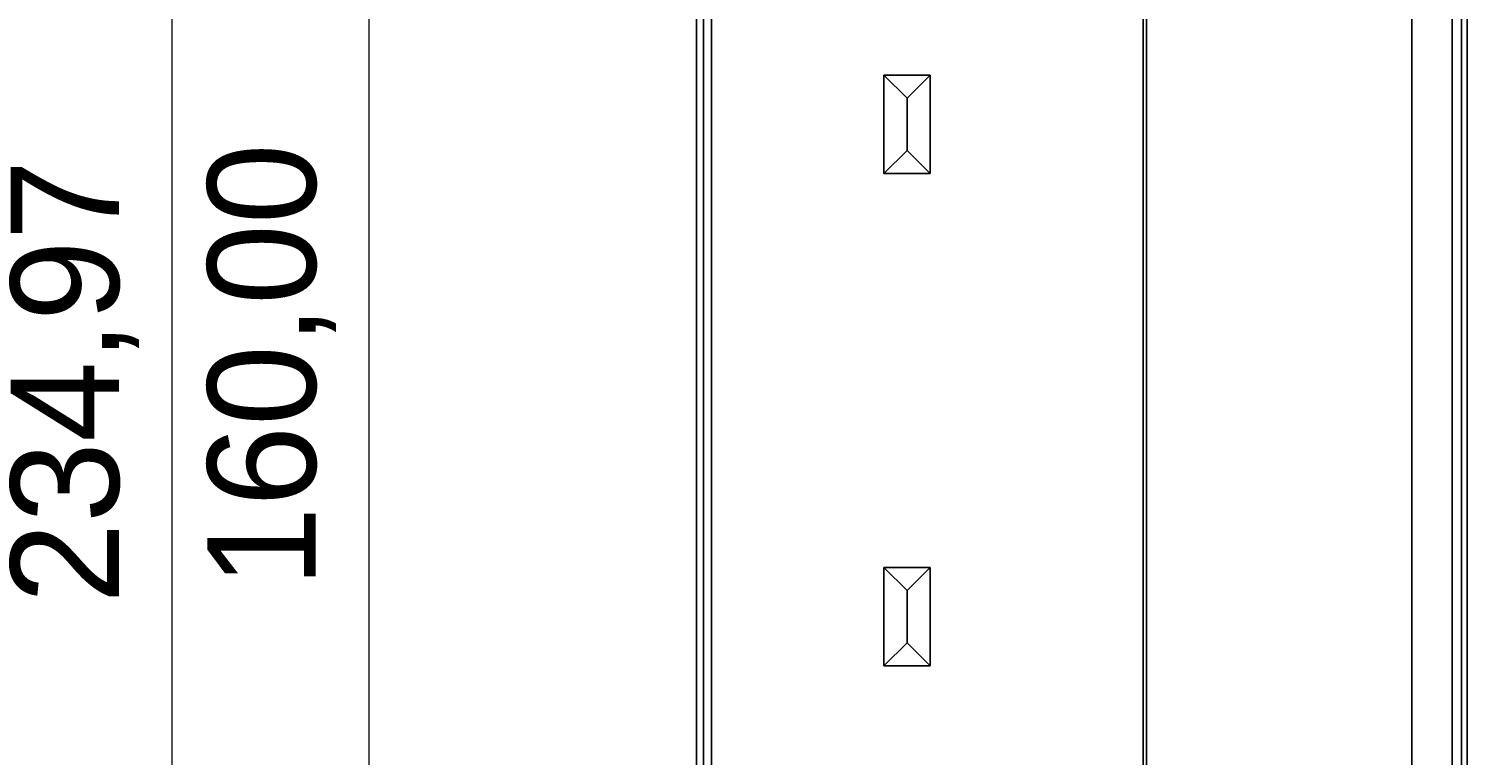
# Model space of a CAD drawing. Header units: millimetres. Extents: x 0 to 210, y 0 to 297.
# Tile 13 of 22: x 73 to 117, y 181 to 203. Entities that reach past the tile are written whole.
import ezdxf

# ---------------------------------------------------------------- set-up
doc = ezdxf.new("R2010")
doc.units = ezdxf.units.MM
doc.header["$MEASUREMENT"] = 0
doc.layers.add('Capa 1', color=7, linetype='Continuous', lineweight=0)

# ---------------------------------------------------------------- blocks, each defined once
blk = doc.blocks.new('Block_0')
at = {"layer": 'Capa 1', "color": 8, "lineweight": 18, "true_color": 0x808080}
for points in [[(77.426, 134.214), (77.426, 134.214), (77.426, 251.689), (77.426, 251.689)], [(83.423, 233.697), (83.423, 233.697), (83.423, 153.193), (83.423, 153.193)]]:
    blk.add_open_spline(points, degree=3, dxfattribs=at)
at = {"layer": 'Capa 1', "color": 18, "lineweight": 25, "true_color": 0x000000}
for points in [[(93.407, 239.2), (93.407, 239.2), (93.407, 150.547), (93.407, 150.547)], [(93.619, 153.687), (93.619, 153.687), (93.619, 239.2), (93.619, 239.2)], [(93.866, 239.2), (93.866, 239.2), (93.866, 153.687), (93.866, 153.687)], [(115.209, 232.885), (115.209, 232.885), (115.209, 155.733), (115.209, 155.733)], [(116.443, 153.687), (116.443, 153.687), (116.443, 232.885), (116.443, 232.885)], [(116.726, 232.885), (116.726, 232.885), (116.726, 153.687), (116.726, 153.687)], [(116.902, 232.674), (116.902, 232.674), (116.902, 153.687), (116.902, 153.687)], [(107.024, 170.444), (107.024, 170.444), (107.024, 214.929), (107.024, 214.929)], [(107.13, 214.929), (107.13, 214.929), (107.13, 170.55), (107.13, 170.55)], [(99.122, 198.878), (99.122, 198.878), (99.122, 201.876), (99.122, 201.876)], [(99.827, 201.171), (99.827, 201.171), (99.122, 201.876), (99.122, 201.876)], [(99.122, 201.876), (99.122, 201.876), (100.533, 201.876), (100.533, 201.876)], [(100.533, 201.876), (100.533, 201.876), (99.827, 201.171), (99.827, 201.171)], [(100.533, 201.876), (100.533, 201.876), (100.533, 198.878), (100.533, 198.878)], [(99.827, 199.583), (99.827, 199.583), (99.827, 201.171), (99.827, 201.171)], [(99.122, 198.878), (99.122, 198.878), (99.827, 199.583), (99.827, 199.583)], [(100.533, 198.878), (100.533, 198.878), (99.827, 199.583), (99.827, 199.583)], [(100.533, 198.878), (100.533, 198.878), (99.122, 198.878), (99.122, 198.878)], [(99.122, 183.885), (99.122, 183.885), (99.122, 186.883), (99.122, 186.883)], [(99.122, 186.883), (99.122, 186.883), (99.827, 186.178), (99.827, 186.178)], [(99.122, 186.883), (99.122, 186.883), (100.533, 186.883), (100.533, 186.883)], [(100.533, 186.883), (100.533, 186.883), (99.827, 186.178), (99.827, 186.178)], [(100.533, 186.883), (100.533, 186.883), (100.533, 183.885), (100.533, 183.885)], [(99.827, 186.178), (99.827, 186.178), (99.827, 184.59), (99.827, 184.59)], [(99.827, 184.59), (99.827, 184.59), (99.122, 183.885), (99.122, 183.885)], [(100.533, 183.885), (100.533, 183.885), (99.827, 184.59), (99.827, 184.59)], [(100.533, 183.885), (100.533, 183.885), (99.122, 183.885), (99.122, 183.885)]]:
    blk.add_open_spline(points, degree=3, dxfattribs=at)

msp = doc.modelspace()

# ---------------------------------------------------------------- block references
at = {"layer": 'Capa 1'}
msp.add_blockref('Block_0', (0, 0), dxfattribs=at)

# ---------------------------------------------------------------- texts
at = {"layer": 'Capa 1', "char_height": 0.2, "attachment_point": 7, "rotation": 90}
for s, insert in [('\\C8;\\c8421504;\\FCentury Gothic|b0|i0|c1;\\H3.303988;\\W1.000302; 160,00 ', (82.42, 185.05)), ('\\C8;\\c8421504;\\FCentury Gothic|b0|i0|c1;\\H3.303988;\\W1.000302; 234,97 ', (76.419, 184.555))]:
    msp.add_mtext(s, dxfattribs=dict(at, insert=insert))

doc.saveas('drawing.dxf')
